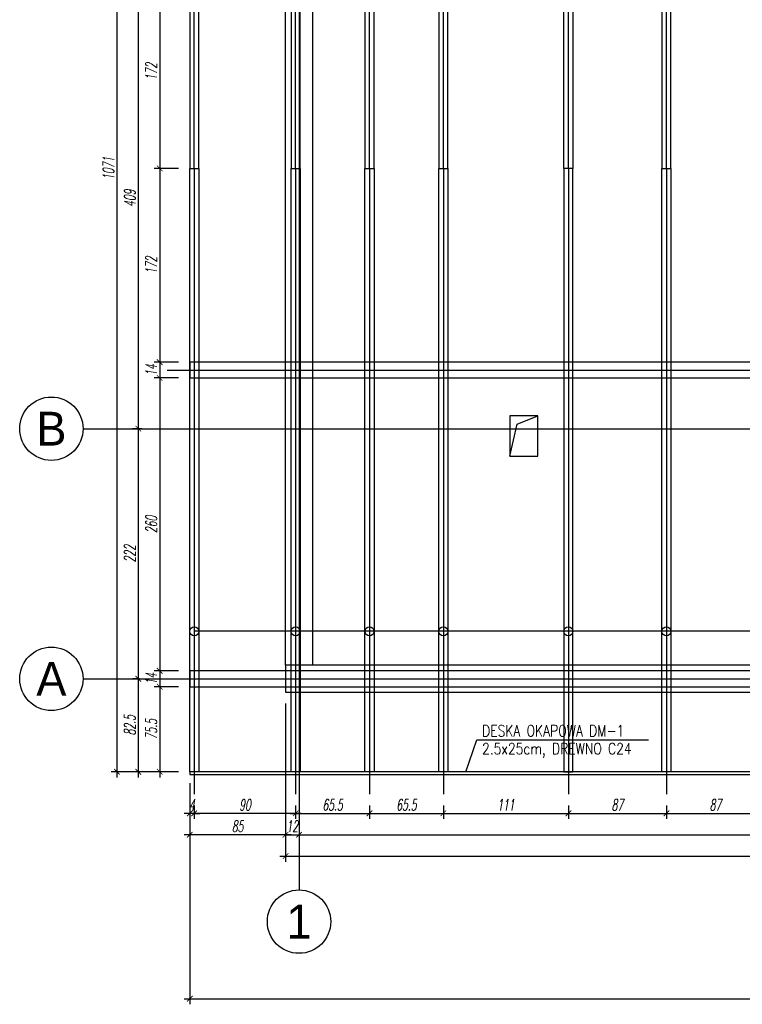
# Model space of a CAD drawing. Header units: millimetres. Extents: x -66901 to 936319, y -323998 to 488548.
# Tile 77 of 84: x 544449 to 550862, y 470682 to 479422. Entities that reach past the tile are written whole.
import ezdxf
from ezdxf.enums import TextEntityAlignment as Align
from ezdxf.lldxf.tags import DXFTag

# ---------------------------------------------------------------- set-up
doc = ezdxf.new("R2010")
doc.units = ezdxf.units.MM
doc.header["$LTSCALE"] = 5
doc.header["$MEASUREMENT"] = 0
for name, color, linetype in [('K-DREWNO', 15, 'Continuous'), ('k-kleszcze', 41, 'DASHED2'), ('K-OSIE', 1, 'CENTER'), ('K-OTWORY', 3, 'Continuous'), ('K-WYMIARY', 254, 'Continuous'), ('N-20', 254, 'Continuous'), ('N-25', 71, 'Continuous'), ('N-50', 4, 'Continuous'), ('POMOCNICZE', 8, 'DASHED2'), ('S-25', 71, 'Continuous')]:
    doc.layers.add(name, color=color, linetype=linetype)
doc.styles.add('GENERATED_STYLE_3', font='txt')
doc.styles.add('ROMANS', font='romans.shx', dxfattribs={"width": 0.8, "oblique": 10})
doc.styles.add('WYMIARY', font='romans.shx', dxfattribs={"width": 0.6, "oblique": 10})
tags = doc.linetypes.add('CENTER', pattern=[2, 1.25, -0.25, 0.25, -0.25]).pattern_tags.tags
tags[10:11] = [DXFTag(74, 4), DXFTag(75, 0), DXFTag(340, '0'), DXFTag(46, 1.0), DXFTag(50, 0.0), DXFTag(44, 0.0), DXFTag(45, 0.0)]
tags[8:9] = [DXFTag(74, 4), DXFTag(75, 0), DXFTag(340, '0'), DXFTag(46, 1.0), DXFTag(50, 0.0), DXFTag(44, 0.0), DXFTag(45, 0.0)]
tags[6:7] = [DXFTag(74, 4), DXFTag(75, 0), DXFTag(340, '0'), DXFTag(46, 1.0), DXFTag(50, 0.0), DXFTag(44, 0.0), DXFTag(45, 0.0)]
tags[4:5] = [DXFTag(74, 4), DXFTag(75, 0), DXFTag(340, '0'), DXFTag(46, 1.0), DXFTag(50, 0.0), DXFTag(44, 0.0), DXFTag(45, 0.0)]
tags = doc.linetypes.add('DASHED2', pattern=[0.375, 0.25, -0.125]).pattern_tags.tags
tags[6:7] = [DXFTag(74, 4), DXFTag(75, 0), DXFTag(340, '0'), DXFTag(46, 1.0), DXFTag(50, 0.0), DXFTag(44, 0.0), DXFTag(45, 0.0)]
tags[4:5] = [DXFTag(74, 4), DXFTag(75, 0), DXFTag(340, '0'), DXFTag(46, 1.0), DXFTag(50, 0.0), DXFTag(44, 0.0), DXFTag(45, 0.0)]
doc.dimstyles.new('CM50', dxfattribs={"dimscale": 50, "dimtxt": 2, "dimasz": 1, "dimexe": 1, "dimexo": 2, "dimgap": 0.5, "dimtad": 1, "dimlfac": 0.1, "dimrnd": 0.5, "dimdsep": 46, "dimtxsty": 'WYMIARY', "dimblk": 'ARCHTICK', "dimcen": 0, "dimdle": 1, "dimclrd": 253, "dimclre": 251, "dimclrt": 30, "dimaunit": 1, "dimadec": 0, "dimazin": 0, "dimtfac": 1, "dimtix": 1, "dimtmove": 0, "dimatfit": 3, "dimldrblk": 'ARCHTICK', "dimfxl": 1, "dimtvp": 0.4, "dimtolj": 1, "dimarcsym": 0})

# ---------------------------------------------------------------- blocks, each defined once
blk = doc.blocks.new('_ArchTick')
at = {"color": 0, "linetype": 'ByBlock', "const_width": 0.15}
blk.add_lwpolyline([(-0.5, -0.5), (0.5, 0.5)], dxfattribs=at)
blk = doc.blocks.new('*D15')
at = {"layer": 'Defpoints', "color": 0, "transparency": 16777216}
for p in [(546807.9, 473451.5), (546927.9, 473288), (546927.9, 472187.5)]:
    blk.add_point(p, dxfattribs=at)
at = {"layer": 'K-WYMIARY', "color": 251, "lineweight": -2, "transparency": 16777216}
for p, q in [((546807.9, 473351.5), (546807.9, 472137.5)), ((546927.9, 473188), (546927.9, 472137.5))]:
    blk.add_line(p, q, dxfattribs=at)
at = {"layer": 'K-WYMIARY', "color": 253, "lineweight": -2, "transparency": 16777216}
for p, q in [((546807.9, 472187.5), (546757.9, 472187.5)), ((546807.9, 472187.5), (546927.9, 472187.5)), ((546927.9, 472187.5), (546977.9, 472187.5))]:
    blk.add_line(p, q, dxfattribs=at)
at = {"layer": 'K-WYMIARY', "color": 253, "lineweight": -2, "transparency": 16777216, "xscale": 50, "yscale": 50, "zscale": 50}
blk.add_blockref('_ArchTick', (546807.9, 472187.5), dxfattribs=at)
at = {"layer": 'K-WYMIARY', "color": 253, "lineweight": -2, "transparency": 16777216, "xscale": 50, "yscale": 50, "zscale": 50, "rotation": 180}
blk.add_blockref('_ArchTick', (546927.9, 472187.5), dxfattribs=at)
at = {"layer": 'K-WYMIARY', "color": 30, "transparency": 16777216, "insert": (546867.9, 472262.5), "char_height": 100, "attachment_point": 5, "style": 'WYMIARY'}
blk.add_mtext('\\A1;12', dxfattribs=at)
blk = doc.blocks.new('*D16')
at = {"layer": 'Defpoints', "color": 0, "transparency": 16777216}
for p in [(546927.9, 473288), (555864.8, 472262.5), (555864.8, 472187.5)]:
    blk.add_point(p, dxfattribs=at)
at = {"layer": 'K-WYMIARY', "color": 251, "lineweight": -2, "transparency": 16777216}
for p, q in [((546927.9, 473188), (546927.9, 472137.5)), ((555864.8, 472162.5), (555864.8, 472137.5))]:
    blk.add_line(p, q, dxfattribs=at)
at = {"layer": 'K-WYMIARY', "color": 253, "lineweight": -2, "transparency": 16777216}
blk.add_line((546877.9, 472187.5), (555914.8, 472187.5), dxfattribs=at)
at = {"layer": 'K-WYMIARY', "color": 253, "lineweight": -2, "transparency": 16777216, "xscale": 50, "yscale": 50, "zscale": 50, "rotation": 180}
blk.add_blockref('_ArchTick', (546927.9, 472187.5), dxfattribs=at)
at = {"layer": 'K-WYMIARY', "color": 253, "lineweight": -2, "transparency": 16777216, "xscale": 50, "yscale": 50, "zscale": 50}
blk.add_blockref('_ArchTick', (555864.8, 472187.5), dxfattribs=at)
at = {"layer": 'K-WYMIARY', "color": 30, "transparency": 16777216, "insert": (551396.4, 472262.5), "char_height": 100, "attachment_point": 5, "style": 'WYMIARY'}
blk.add_mtext('\\A1;893.5', dxfattribs=at)
blk = doc.blocks.new('*D20')
at = {"layer": 'Defpoints', "color": 0, "transparency": 16777216}
for p in [(546807.9, 473451.5), (564957.9, 472746.5), (564957.9, 471997.5)]:
    blk.add_point(p, dxfattribs=at)
at = {"layer": 'K-WYMIARY', "color": 251, "lineweight": -2, "transparency": 16777216}
for p, q in [((546807.9, 473351.5), (546807.9, 471947.5)), ((564957.9, 472646.5), (564957.9, 471947.5))]:
    blk.add_line(p, q, dxfattribs=at)
at = {"layer": 'K-WYMIARY', "color": 253, "lineweight": -2, "transparency": 16777216}
blk.add_line((546757.9, 471997.5), (565007.9, 471997.5), dxfattribs=at)
at = {"layer": 'K-WYMIARY', "color": 253, "lineweight": -2, "transparency": 16777216, "xscale": 50, "yscale": 50, "zscale": 50, "rotation": 180}
blk.add_blockref('_ArchTick', (546807.9, 471997.5), dxfattribs=at)
at = {"layer": 'K-WYMIARY', "color": 253, "lineweight": -2, "transparency": 16777216, "xscale": 50, "yscale": 50, "zscale": 50}
blk.add_blockref('_ArchTick', (564957.9, 471997.5), dxfattribs=at)
at = {"layer": 'K-WYMIARY', "color": 30, "transparency": 16777216, "insert": (555882.9, 472072.5), "char_height": 100, "attachment_point": 5, "style": 'WYMIARY'}
blk.add_mtext('\\A1;1815', dxfattribs=at)
blk = doc.blocks.new('*D23')
at = {"layer": 'Defpoints', "color": 0, "transparency": 16777216}
for p in [(545605.8, 479881.5), (545501.3, 475791.5), (545632.3, 475791.5)]:
    blk.add_point(p, dxfattribs=at)
at = {"layer": 'K-WYMIARY', "color": 251, "lineweight": -2, "transparency": 16777216}
for p, q in [((545505.8, 479881.5), (545451.3, 479881.5)), ((545532.3, 475791.5), (545451.3, 475791.5))]:
    blk.add_line(p, q, dxfattribs=at)
at = {"layer": 'K-WYMIARY', "color": 253, "lineweight": -2, "transparency": 16777216}
blk.add_line((545501.3, 479931.5), (545501.3, 475741.5), dxfattribs=at)
at = {"layer": 'K-WYMIARY', "color": 253, "lineweight": -2, "transparency": 16777216, "xscale": 50, "yscale": 50, "zscale": 50}
for p, rotation in [((545501.3, 479881.5), 90), ((545501.3, 475791.5), 270)]:
    blk.add_blockref('_ArchTick', p, dxfattribs=dict(at, rotation=rotation))
at = {"layer": 'K-WYMIARY', "color": 30, "transparency": 16777216, "insert": (545426.3, 477836.5), "char_height": 100, "attachment_point": 5, "rotation": 90, "style": 'WYMIARY'}
blk.add_mtext('\\A1;409', dxfattribs=at)
blk = doc.blocks.new('*D24')
at = {"layer": 'Defpoints', "color": 0, "transparency": 16777216}
for p in [(545632.3, 475791.5), (545501.3, 473571.5), (545610.8, 473571.5)]:
    blk.add_point(p, dxfattribs=at)
at = {"layer": 'K-WYMIARY', "color": 251, "lineweight": -2, "transparency": 16777216}
for p, q in [((545532.3, 475791.5), (545451.3, 475791.5)), ((545510.8, 473571.5), (545451.3, 473571.5))]:
    blk.add_line(p, q, dxfattribs=at)
at = {"layer": 'K-WYMIARY', "color": 253, "lineweight": -2, "transparency": 16777216}
blk.add_line((545501.3, 475841.5), (545501.3, 473521.5), dxfattribs=at)
at = {"layer": 'K-WYMIARY', "color": 253, "lineweight": -2, "transparency": 16777216, "xscale": 50, "yscale": 50, "zscale": 50}
for p, rotation in [((545501.3, 475791.5), 90), ((545501.3, 473571.5), 270)]:
    blk.add_blockref('_ArchTick', p, dxfattribs=dict(at, rotation=rotation))
at = {"layer": 'K-WYMIARY', "color": 30, "transparency": 16777216, "insert": (545426.3, 474681.5), "char_height": 100, "attachment_point": 5, "rotation": 90, "style": 'WYMIARY'}
blk.add_mtext('\\A1;222', dxfattribs=at)
blk = doc.blocks.new('*D25')
at = {"layer": 'Defpoints', "color": 0, "transparency": 16777216}
for p in [(545610.8, 473571.5), (545501.3, 472746.5), (545957.9, 472746.5)]:
    blk.add_point(p, dxfattribs=at)
at = {"layer": 'K-WYMIARY', "color": 251, "lineweight": -2, "transparency": 16777216}
for p, q in [((545510.8, 473571.5), (545451.3, 473571.5)), ((545857.9, 472746.5), (545451.3, 472746.5))]:
    blk.add_line(p, q, dxfattribs=at)
at = {"layer": 'K-WYMIARY', "color": 253, "lineweight": -2, "transparency": 16777216}
blk.add_line((545501.3, 473621.5), (545501.3, 472696.5), dxfattribs=at)
at = {"layer": 'K-WYMIARY', "color": 253, "lineweight": -2, "transparency": 16777216, "xscale": 50, "yscale": 50, "zscale": 50}
for p, rotation in [((545501.3, 473571.5), 90), ((545501.3, 472746.5), 270)]:
    blk.add_blockref('_ArchTick', p, dxfattribs=dict(at, rotation=rotation))
at = {"layer": 'K-WYMIARY', "color": 30, "transparency": 16777216, "insert": (545426.3, 473159), "char_height": 100, "attachment_point": 5, "rotation": 90, "style": 'WYMIARY'}
blk.add_mtext('\\A1;82.5', dxfattribs=at)
blk = doc.blocks.new('*D26')
at = {"layer": 'Defpoints', "color": 0, "transparency": 16777216}
for p in [(545957.9, 483456.5), (545311.3, 472746.5), (545957.9, 472746.5)]:
    blk.add_point(p, dxfattribs=at)
at = {"layer": 'K-WYMIARY', "color": 251, "lineweight": -2, "transparency": 16777216}
for p, q in [((545857.9, 483456.5), (545261.3, 483456.5)), ((545857.9, 472746.5), (545261.3, 472746.5))]:
    blk.add_line(p, q, dxfattribs=at)
at = {"layer": 'K-WYMIARY', "color": 253, "lineweight": -2, "transparency": 16777216}
blk.add_line((545311.3, 483506.5), (545311.3, 472696.5), dxfattribs=at)
at = {"layer": 'K-WYMIARY', "color": 253, "lineweight": -2, "transparency": 16777216, "xscale": 50, "yscale": 50, "zscale": 50}
for p, rotation in [((545311.3, 483456.5), 90), ((545311.3, 472746.5), 270)]:
    blk.add_blockref('_ArchTick', p, dxfattribs=dict(at, rotation=rotation))
at = {"layer": 'K-WYMIARY', "color": 30, "transparency": 16777216, "insert": (545236.3, 478101.5), "char_height": 100, "attachment_point": 5, "rotation": 90, "style": 'WYMIARY'}
blk.add_mtext('\\A1;1071', dxfattribs=at)
blk = doc.blocks.new('*D27')
at = {"layer": 'Defpoints', "color": 0, "transparency": 16777216}
for p in [(545957.9, 473501.5), (545691.3, 472746.5), (545957.9, 472746.5)]:
    blk.add_point(p, dxfattribs=at)
at = {"layer": 'K-WYMIARY', "color": 251, "lineweight": -2, "transparency": 16777216}
for p, q in [((545857.9, 473501.5), (545641.3, 473501.5)), ((545857.9, 472746.5), (545641.3, 472746.5))]:
    blk.add_line(p, q, dxfattribs=at)
at = {"layer": 'K-WYMIARY', "color": 253, "lineweight": -2, "transparency": 16777216}
blk.add_line((545691.3, 473551.5), (545691.3, 472696.5), dxfattribs=at)
at = {"layer": 'K-WYMIARY', "color": 253, "lineweight": -2, "transparency": 16777216, "xscale": 50, "yscale": 50, "zscale": 50}
for p, rotation in [((545691.3, 473501.5), 90), ((545691.3, 472746.5), 270)]:
    blk.add_blockref('_ArchTick', p, dxfattribs=dict(at, rotation=rotation))
at = {"layer": 'K-WYMIARY', "color": 30, "transparency": 16777216, "insert": (545616.3, 473124), "char_height": 100, "attachment_point": 5, "rotation": 90, "style": 'WYMIARY'}
blk.add_mtext('\\A1;75.5', dxfattribs=at)
blk = doc.blocks.new('*D30')
at = {"layer": 'Defpoints', "color": 0, "transparency": 16777216}
for p in [(546807.9, 473451.5), (545957.9, 472746.5), (545957.9, 472187.5)]:
    blk.add_point(p, dxfattribs=at)
at = {"layer": 'K-WYMIARY', "color": 251, "lineweight": -2, "transparency": 16777216}
for p, q in [((546807.9, 473351.5), (546807.9, 472137.5)), ((545957.9, 472646.5), (545957.9, 472137.5))]:
    blk.add_line(p, q, dxfattribs=at)
at = {"layer": 'K-WYMIARY', "color": 253, "lineweight": -2, "transparency": 16777216}
blk.add_line((546857.9, 472187.5), (545907.9, 472187.5), dxfattribs=at)
at = {"layer": 'K-WYMIARY', "color": 253, "lineweight": -2, "transparency": 16777216, "xscale": 50, "yscale": 50, "zscale": 50, "rotation": 180}
blk.add_blockref('_ArchTick', (545957.9, 472187.5), dxfattribs=at)
at = {"layer": 'K-WYMIARY', "color": 253, "lineweight": -2, "transparency": 16777216, "xscale": 50, "yscale": 50, "zscale": 50}
blk.add_blockref('_ArchTick', (546807.9, 472187.5), dxfattribs=at)
at = {"layer": 'K-WYMIARY', "color": 30, "transparency": 16777216, "insert": (546382.9, 472262.5), "char_height": 100, "attachment_point": 5, "style": 'WYMIARY'}
blk.add_mtext('\\A1;85', dxfattribs=at)
blk = doc.blocks.new('*D34')
at = {"layer": 'Defpoints', "color": 0, "transparency": 16777216}
for p in [(545997.9, 472546.5), (546897.9, 472546.5), (545997.9, 472377.5)]:
    blk.add_point(p, dxfattribs=at)
at = {"layer": 'K-WYMIARY', "color": 251, "lineweight": -2, "transparency": 16777216}
for p, q in [((545997.9, 472446.5), (545997.9, 472327.5)), ((546897.9, 472446.5), (546897.9, 472327.5))]:
    blk.add_line(p, q, dxfattribs=at)
at = {"layer": 'K-WYMIARY', "color": 253, "lineweight": -2, "transparency": 16777216}
blk.add_line((546947.9, 472377.5), (545947.9, 472377.5), dxfattribs=at)
at = {"layer": 'K-WYMIARY', "color": 253, "lineweight": -2, "transparency": 16777216, "xscale": 50, "yscale": 50, "zscale": 50, "rotation": 180}
blk.add_blockref('_ArchTick', (545997.9, 472377.5), dxfattribs=at)
at = {"layer": 'K-WYMIARY', "color": 253, "lineweight": -2, "transparency": 16777216, "xscale": 50, "yscale": 50, "zscale": 50}
blk.add_blockref('_ArchTick', (546897.9, 472377.5), dxfattribs=at)
at = {"layer": 'K-WYMIARY', "color": 30, "transparency": 16777216, "insert": (546447.9, 472452.5), "char_height": 100, "attachment_point": 5, "style": 'WYMIARY'}
blk.add_mtext('\\A1;90', dxfattribs=at)
blk = doc.blocks.new('*D38')
at = {"layer": 'Defpoints', "color": 0, "transparency": 16777216}
for p in [(545957.9, 479821.5), (545691.3, 478101.5), (545957.9, 478101.5)]:
    blk.add_point(p, dxfattribs=at)
at = {"layer": 'K-WYMIARY', "color": 253, "lineweight": -2, "transparency": 16777216}
blk.add_line((545691.3, 479871.5), (545691.3, 478051.5), dxfattribs=at)
at = {"layer": 'K-WYMIARY', "color": 251, "lineweight": -2, "transparency": 16777216}
for p, q in [((545857.9, 479821.5), (545641.3, 479821.5)), ((545857.9, 478101.5), (545641.3, 478101.5))]:
    blk.add_line(p, q, dxfattribs=at)
at = {"layer": 'K-WYMIARY', "color": 253, "lineweight": -2, "transparency": 16777216, "xscale": 50, "yscale": 50, "zscale": 50}
for p, rotation in [((545691.3, 479821.5), 90), ((545691.3, 478101.5), 270)]:
    blk.add_blockref('_ArchTick', p, dxfattribs=dict(at, rotation=rotation))
at = {"layer": 'K-WYMIARY', "color": 30, "transparency": 16777216, "insert": (545616.3, 478961.5), "char_height": 100, "attachment_point": 5, "rotation": 90, "style": 'WYMIARY'}
blk.add_mtext('\\A1;172', dxfattribs=at)
blk = doc.blocks.new('*D39')
at = {"layer": 'Defpoints', "color": 0, "transparency": 16777216}
for p in [(545957.9, 478101.5), (545691.3, 476381.5), (545957.9, 476381.5)]:
    blk.add_point(p, dxfattribs=at)
at = {"layer": 'K-WYMIARY', "color": 253, "lineweight": -2, "transparency": 16777216}
blk.add_line((545691.3, 478151.5), (545691.3, 476331.5), dxfattribs=at)
at = {"layer": 'K-WYMIARY', "color": 251, "lineweight": -2, "transparency": 16777216}
for p, q in [((545857.9, 478101.5), (545641.3, 478101.5)), ((545857.9, 476381.5), (545641.3, 476381.5))]:
    blk.add_line(p, q, dxfattribs=at)
at = {"layer": 'K-WYMIARY', "color": 253, "lineweight": -2, "transparency": 16777216, "xscale": 50, "yscale": 50, "zscale": 50}
for p, rotation in [((545691.3, 478101.5), 90), ((545691.3, 476381.5), 270)]:
    blk.add_blockref('_ArchTick', p, dxfattribs=dict(at, rotation=rotation))
at = {"layer": 'K-WYMIARY', "color": 30, "transparency": 16777216, "insert": (545616.3, 477241.5), "char_height": 100, "attachment_point": 5, "rotation": 90, "style": 'WYMIARY'}
blk.add_mtext('\\A1;172', dxfattribs=at)
blk = doc.blocks.new('*D40')
at = {"layer": 'Defpoints', "color": 0, "transparency": 16777216}
for p in [(545957.9, 476381.5), (545691.3, 476241.5), (545957.9, 476241.5)]:
    blk.add_point(p, dxfattribs=at)
at = {"layer": 'K-WYMIARY', "color": 251, "lineweight": -2, "transparency": 16777216}
for p, q in [((545857.9, 476381.5), (545641.3, 476381.5)), ((545857.9, 476241.5), (545641.3, 476241.5))]:
    blk.add_line(p, q, dxfattribs=at)
at = {"layer": 'K-WYMIARY', "color": 253, "lineweight": -2, "transparency": 16777216}
blk.add_line((545691.3, 476431.5), (545691.3, 476191.5), dxfattribs=at)
at = {"layer": 'K-WYMIARY', "color": 253, "lineweight": -2, "transparency": 16777216, "xscale": 50, "yscale": 50, "zscale": 50}
for p, rotation in [((545691.3, 476381.5), 90), ((545691.3, 476241.5), 270)]:
    blk.add_blockref('_ArchTick', p, dxfattribs=dict(at, rotation=rotation))
at = {"layer": 'K-WYMIARY', "color": 30, "transparency": 16777216, "insert": (545616.3, 476311.5), "char_height": 100, "attachment_point": 5, "rotation": 90, "style": 'WYMIARY'}
blk.add_mtext('\\A1;14', dxfattribs=at)
blk = doc.blocks.new('*D41')
at = {"layer": 'Defpoints', "color": 0, "transparency": 16777216}
for p in [(545957.9, 476241.5), (545691.3, 473641.5), (545957.9, 473641.5)]:
    blk.add_point(p, dxfattribs=at)
at = {"layer": 'K-WYMIARY', "color": 253, "lineweight": -2, "transparency": 16777216}
blk.add_line((545691.3, 476291.5), (545691.3, 473591.5), dxfattribs=at)
at = {"layer": 'K-WYMIARY', "color": 251, "lineweight": -2, "transparency": 16777216}
for p, q in [((545857.9, 476241.5), (545641.3, 476241.5)), ((545857.9, 473641.5), (545641.3, 473641.5))]:
    blk.add_line(p, q, dxfattribs=at)
at = {"layer": 'K-WYMIARY', "color": 253, "lineweight": -2, "transparency": 16777216, "xscale": 50, "yscale": 50, "zscale": 50}
for p, rotation in [((545691.3, 476241.5), 90), ((545691.3, 473641.5), 270)]:
    blk.add_blockref('_ArchTick', p, dxfattribs=dict(at, rotation=rotation))
at = {"layer": 'K-WYMIARY', "color": 30, "transparency": 16777216, "insert": (545616.3, 474941.5), "char_height": 100, "attachment_point": 5, "rotation": 90, "style": 'WYMIARY'}
blk.add_mtext('\\A1;260', dxfattribs=at)
blk = doc.blocks.new('*D42')
at = {"layer": 'Defpoints', "color": 0, "transparency": 16777216}
for p in [(545957.9, 473641.5), (545691.3, 473501.5), (545957.9, 473501.5)]:
    blk.add_point(p, dxfattribs=at)
at = {"layer": 'K-WYMIARY', "color": 253, "lineweight": -2, "transparency": 16777216}
blk.add_line((545691.3, 473691.5), (545691.3, 473451.5), dxfattribs=at)
at = {"layer": 'K-WYMIARY', "color": 251, "lineweight": -2, "transparency": 16777216}
for p, q in [((545857.9, 473641.5), (545641.3, 473641.5)), ((545857.9, 473501.5), (545641.3, 473501.5))]:
    blk.add_line(p, q, dxfattribs=at)
at = {"layer": 'K-WYMIARY', "color": 253, "lineweight": -2, "transparency": 16777216, "xscale": 50, "yscale": 50, "zscale": 50}
for p, rotation in [((545691.3, 473641.5), 90), ((545691.3, 473501.5), 270)]:
    blk.add_blockref('_ArchTick', p, dxfattribs=dict(at, rotation=rotation))
at = {"layer": 'K-WYMIARY', "color": 30, "transparency": 16777216, "insert": (545616.3, 473571.5), "char_height": 100, "attachment_point": 5, "rotation": 90, "style": 'WYMIARY'}
blk.add_mtext('\\A1;14', dxfattribs=at)
blk = doc.blocks.new('*D43')
at = {"layer": 'Defpoints', "color": 0, "transparency": 16777216}
for p in [(545957.9, 472746.5), (545997.9, 472546.5), (545957.9, 472377.5)]:
    blk.add_point(p, dxfattribs=at)
at = {"layer": 'K-WYMIARY', "color": 251, "lineweight": -2, "transparency": 16777216}
for p, q in [((545957.9, 472646.5), (545957.9, 472327.5)), ((545997.9, 472446.5), (545997.9, 472327.5))]:
    blk.add_line(p, q, dxfattribs=at)
at = {"layer": 'K-WYMIARY', "color": 253, "lineweight": -2, "transparency": 16777216}
for p, q in [((545957.9, 472377.5), (545907.9, 472377.5)), ((545997.9, 472377.5), (545957.9, 472377.5)), ((545997.9, 472377.5), (546047.9, 472377.5))]:
    blk.add_line(p, q, dxfattribs=at)
at = {"layer": 'K-WYMIARY', "color": 253, "lineweight": -2, "transparency": 16777216, "xscale": 50, "yscale": 50, "zscale": 50}
blk.add_blockref('_ArchTick', (545957.9, 472377.5), dxfattribs=at)
at = {"layer": 'K-WYMIARY', "color": 253, "lineweight": -2, "transparency": 16777216, "xscale": 50, "yscale": 50, "zscale": 50, "rotation": 180}
blk.add_blockref('_ArchTick', (545997.9, 472377.5), dxfattribs=at)
at = {"layer": 'K-WYMIARY', "color": 30, "transparency": 16777216, "insert": (545977.9, 472452.5), "char_height": 100, "attachment_point": 5, "style": 'WYMIARY'}
blk.add_mtext('\\A1;4', dxfattribs=at)
blk = doc.blocks.new('*D44')
at = {"layer": 'Defpoints', "color": 0, "transparency": 16777216}
for p in [(546897.9, 472546.5), (547553.2, 472546.5), (547553.2, 472377.5)]:
    blk.add_point(p, dxfattribs=at)
at = {"layer": 'K-WYMIARY', "color": 251, "lineweight": -2, "transparency": 16777216}
for p, q in [((546897.9, 472446.5), (546897.9, 472327.5)), ((547553.2, 472446.5), (547553.2, 472327.5))]:
    blk.add_line(p, q, dxfattribs=at)
at = {"layer": 'K-WYMIARY', "color": 253, "lineweight": -2, "transparency": 16777216}
blk.add_line((546847.9, 472377.5), (547603.2, 472377.5), dxfattribs=at)
at = {"layer": 'K-WYMIARY', "color": 253, "lineweight": -2, "transparency": 16777216, "xscale": 50, "yscale": 50, "zscale": 50, "rotation": 180}
blk.add_blockref('_ArchTick', (546897.9, 472377.5), dxfattribs=at)
at = {"layer": 'K-WYMIARY', "color": 253, "lineweight": -2, "transparency": 16777216, "xscale": 50, "yscale": 50, "zscale": 50}
blk.add_blockref('_ArchTick', (547553.2, 472377.5), dxfattribs=at)
at = {"layer": 'K-WYMIARY', "color": 30, "transparency": 16777216, "insert": (547225.5, 472452.5), "char_height": 100, "attachment_point": 5, "style": 'WYMIARY'}
blk.add_mtext('\\A1;65.5', dxfattribs=at)
blk = doc.blocks.new('*D45')
at = {"layer": 'Defpoints', "color": 0, "transparency": 16777216}
for p in [(547553.2, 472546.5), (548208.5, 472546.5), (548208.5, 472377.5)]:
    blk.add_point(p, dxfattribs=at)
at = {"layer": 'K-WYMIARY', "color": 251, "lineweight": -2, "transparency": 16777216}
for p, q in [((547553.2, 472446.5), (547553.2, 472327.5)), ((548208.5, 472446.5), (548208.5, 472327.5))]:
    blk.add_line(p, q, dxfattribs=at)
at = {"layer": 'K-WYMIARY', "color": 253, "lineweight": -2, "transparency": 16777216}
blk.add_line((547503.2, 472377.5), (548258.5, 472377.5), dxfattribs=at)
at = {"layer": 'K-WYMIARY', "color": 253, "lineweight": -2, "transparency": 16777216, "xscale": 50, "yscale": 50, "zscale": 50, "rotation": 180}
blk.add_blockref('_ArchTick', (547553.2, 472377.5), dxfattribs=at)
at = {"layer": 'K-WYMIARY', "color": 253, "lineweight": -2, "transparency": 16777216, "xscale": 50, "yscale": 50, "zscale": 50}
blk.add_blockref('_ArchTick', (548208.5, 472377.5), dxfattribs=at)
at = {"layer": 'K-WYMIARY', "color": 30, "transparency": 16777216, "insert": (547880.8, 472452.5), "char_height": 100, "attachment_point": 5, "style": 'WYMIARY'}
blk.add_mtext('\\A1;65.5', dxfattribs=at)
blk = doc.blocks.new('*D46')
at = {"layer": 'Defpoints', "color": 0, "transparency": 16777216}
for p in [(548208.5, 472546.5), (549318.5, 472546.5), (549318.5, 472377.5)]:
    blk.add_point(p, dxfattribs=at)
at = {"layer": 'K-WYMIARY', "color": 251, "lineweight": -2, "transparency": 16777216}
for p, q in [((548208.5, 472446.5), (548208.5, 472327.5)), ((549318.5, 472446.5), (549318.5, 472327.5))]:
    blk.add_line(p, q, dxfattribs=at)
at = {"layer": 'K-WYMIARY', "color": 253, "lineweight": -2, "transparency": 16777216}
blk.add_line((548158.5, 472377.5), (549368.5, 472377.5), dxfattribs=at)
at = {"layer": 'K-WYMIARY', "color": 253, "lineweight": -2, "transparency": 16777216, "xscale": 50, "yscale": 50, "zscale": 50, "rotation": 180}
blk.add_blockref('_ArchTick', (548208.5, 472377.5), dxfattribs=at)
at = {"layer": 'K-WYMIARY', "color": 253, "lineweight": -2, "transparency": 16777216, "xscale": 50, "yscale": 50, "zscale": 50}
blk.add_blockref('_ArchTick', (549318.5, 472377.5), dxfattribs=at)
at = {"layer": 'K-WYMIARY', "color": 30, "transparency": 16777216, "insert": (548763.5, 472452.5), "char_height": 100, "attachment_point": 5, "style": 'WYMIARY'}
blk.add_mtext('\\A1;111', dxfattribs=at)
blk = doc.blocks.new('*D47')
at = {"layer": 'Defpoints', "color": 0, "transparency": 16777216}
for p in [(549318.5, 472546.5), (550188.4, 472546.5), (550188.4, 472377.5)]:
    blk.add_point(p, dxfattribs=at)
at = {"layer": 'K-WYMIARY', "color": 251, "lineweight": -2, "transparency": 16777216}
for p, q in [((549318.5, 472446.5), (549318.5, 472327.5)), ((550188.4, 472446.5), (550188.4, 472327.5))]:
    blk.add_line(p, q, dxfattribs=at)
at = {"layer": 'K-WYMIARY', "color": 253, "lineweight": -2, "transparency": 16777216}
blk.add_line((549268.5, 472377.5), (550238.4, 472377.5), dxfattribs=at)
at = {"layer": 'K-WYMIARY', "color": 253, "lineweight": -2, "transparency": 16777216, "xscale": 50, "yscale": 50, "zscale": 50, "rotation": 180}
blk.add_blockref('_ArchTick', (549318.5, 472377.5), dxfattribs=at)
at = {"layer": 'K-WYMIARY', "color": 253, "lineweight": -2, "transparency": 16777216, "xscale": 50, "yscale": 50, "zscale": 50}
blk.add_blockref('_ArchTick', (550188.4, 472377.5), dxfattribs=at)
at = {"layer": 'K-WYMIARY', "color": 30, "transparency": 16777216, "insert": (549753.4, 472452.5), "char_height": 100, "attachment_point": 5, "style": 'WYMIARY'}
blk.add_mtext('\\A1;87', dxfattribs=at)
blk = doc.blocks.new('*D48')
at = {"layer": 'Defpoints', "color": 0, "transparency": 16777216}
for p in [(550188.4, 472546.5), (551058.3, 472546.5), (551058.3, 472377.5)]:
    blk.add_point(p, dxfattribs=at)
at = {"layer": 'K-WYMIARY', "color": 251, "lineweight": -2, "transparency": 16777216}
for p, q in [((550188.4, 472446.5), (550188.4, 472327.5)), ((551058.3, 472446.5), (551058.3, 472327.5))]:
    blk.add_line(p, q, dxfattribs=at)
at = {"layer": 'K-WYMIARY', "color": 253, "lineweight": -2, "transparency": 16777216}
blk.add_line((550138.4, 472377.5), (551108.3, 472377.5), dxfattribs=at)
at = {"layer": 'K-WYMIARY', "color": 253, "lineweight": -2, "transparency": 16777216, "xscale": 50, "yscale": 50, "zscale": 50, "rotation": 180}
blk.add_blockref('_ArchTick', (550188.4, 472377.5), dxfattribs=at)
at = {"layer": 'K-WYMIARY', "color": 253, "lineweight": -2, "transparency": 16777216, "xscale": 50, "yscale": 50, "zscale": 50}
blk.add_blockref('_ArchTick', (551058.3, 472377.5), dxfattribs=at)
at = {"layer": 'K-WYMIARY', "color": 30, "transparency": 16777216, "insert": (550623.4, 472452.5), "char_height": 100, "attachment_point": 5, "style": 'WYMIARY'}
blk.add_mtext('\\A1;87', dxfattribs=at)
blk = doc.blocks.new('*D116')
at = {"layer": 'Defpoints', "color": 0, "transparency": 16777216}
for p in [(545957.9, 472721.5), (564957.9, 472721.5), (564957.9, 470732.5)]:
    blk.add_point(p, dxfattribs=at)
at = {"layer": 'K-WYMIARY', "color": 251, "lineweight": -2, "transparency": 16777216}
for p, q in [((545957.9, 472621.5), (545957.9, 470682.5)), ((564957.9, 472621.5), (564957.9, 470682.5))]:
    blk.add_line(p, q, dxfattribs=at)
at = {"layer": 'K-WYMIARY', "color": 253, "lineweight": -2, "transparency": 16777216}
blk.add_line((545907.9, 470732.5), (565007.9, 470732.5), dxfattribs=at)
at = {"layer": 'K-WYMIARY', "color": 253, "lineweight": -2, "transparency": 16777216, "xscale": 50, "yscale": 50, "zscale": 50, "rotation": 180}
blk.add_blockref('_ArchTick', (545957.9, 470732.5), dxfattribs=at)
at = {"layer": 'K-WYMIARY', "color": 253, "lineweight": -2, "transparency": 16777216, "xscale": 50, "yscale": 50, "zscale": 50}
blk.add_blockref('_ArchTick', (564957.9, 470732.5), dxfattribs=at)
at = {"layer": 'K-WYMIARY', "color": 30, "transparency": 16777216, "insert": (555457.9, 470807.5), "char_height": 100, "attachment_point": 5, "style": 'WYMIARY'}
blk.add_mtext('\\A1;1900', dxfattribs=at)

msp = doc.modelspace()

# ---------------------------------------------------------------- linework, layer by layer
at = {"layer": 'K-DREWNO'}
for points in [[(546037.889, 483456.489), (545957.889, 483456.489), (545957.889, 478101.489), (546037.889, 478101.489)], [(546937.889, 483456.489), (546857.889, 483456.489), (546857.889, 478101.489), (546937.889, 478101.489)], [(547593.186, 483456.489), (547513.186, 483456.489), (547513.186, 478101.489), (547593.186, 478101.489)], [(548248.483, 483456.489), (548168.483, 483456.489), (548168.483, 478101.489), (548248.483, 478101.489)], [(549278.465, 483456.489), (549358.465, 483456.489), (549358.465, 478101.489), (549278.465, 478101.489)], [(550228.39, 483456.52), (550148.39, 483456.52), (550148.39, 478101.52), (550228.39, 478101.52)], [(546037.889, 472746.489), (545957.889, 472746.489), (545957.889, 478101.489), (546037.889, 478101.489)], [(546937.889, 472746.489), (546857.889, 472746.489), (546857.889, 478101.489), (546937.889, 478101.489)], [(547593.186, 472746.489), (547513.186, 472746.489), (547513.186, 478101.489), (547593.186, 478101.489)], [(548248.483, 472746.489), (548168.483, 472746.489), (548168.483, 478101.489), (548248.483, 478101.489)], [(549278.465, 472746.489), (549358.465, 472746.489), (549358.465, 478101.489), (549278.465, 478101.489)], [(550228.39, 472746.52), (550148.39, 472746.52), (550148.39, 478101.52), (550228.39, 478101.52)], [(564957.889, 476241.489), (564957.889, 476381.489), (545957.889, 476381.489), (545957.889, 476241.489)], [(545957.889, 473501.489), (564957.889, 473501.489), (564957.889, 473641.489), (545957.889, 473641.489)]]:
    msp.add_lwpolyline(points, close=True, dxfattribs=at)
at = {"layer": 'k-kleszcze'}
msp.add_lwpolyline([(545957.889, 472746.489), (545957.889, 472721.489), (564957.889, 472721.489), (564957.889, 472746.489)], close=True, dxfattribs=at)
at = {"layer": 'K-OSIE'}
for p, q in [((546927.889, 484758), (546927.889, 471697.5)), ((545997.889, 478101.489), (545997.889, 483656.489)), ((546897.889, 478101.489), (546897.889, 483656.489)), ((547553.186, 478101.489), (547553.186, 483656.489)), ((548208.483, 478101.489), (548208.483, 483656.489)), ((549318.465, 478101.489), (549318.465, 483656.489)), ((550188.39, 478101.52), (550188.39, 483656.52)), ((545997.889, 478101.489), (545997.889, 472546.489)), ((546897.889, 478101.489), (546897.889, 472546.489)), ((547553.186, 478101.489), (547553.186, 472546.489)), ((548208.483, 478101.489), (548208.483, 472546.489)), ((549318.465, 478101.489), (549318.465, 472546.489)), ((550188.39, 478101.52), (550188.39, 472546.52)), ((545757.889, 476311.489), (565157.889, 476311.489)), ((545011.277, 475791.489), (566452, 475791.489)), ((545011.277, 473571.489), (566452, 473571.489))]:
    msp.add_line(p, q, dxfattribs=at)
for centre in [(544730.027, 475791.489), (544730.027, 473571.489), (546927.889, 471416.25)]:
    msp.add_circle(centre, 281.25, dxfattribs=at)
at = {"layer": 'K-OTWORY'}
msp.add_lwpolyline([(548797.889, 475546.489), (549047.889, 475546.489), (549047.889, 475906.489), (548797.889, 475906.489)], close=True, dxfattribs=at)
at = {"layer": 'N-20'}
for p, q in [((564917.889, 473993), (545997.889, 473993)), ((548407.5, 472746.489), (548505.04, 473030.5))]:
    msp.add_line(p, q, dxfattribs=at)
for points in [[(546807.889, 473691.489), (546807.889, 482511.489)], [(547047.889, 482511.489), (547047.889, 473691.489)]]:
    msp.add_lwpolyline(points, dxfattribs=at)
msp.add_lwpolyline([(564107.889, 473691.489), (546807.889, 473691.489), (546807.889, 473451.489), (564107.889, 473451.489)], close=True, dxfattribs=at)
at = {"layer": 'N-25'}
for centre in [(545997.889, 473993), (546897.889, 473993), (547553.186, 473993), (548208.483, 473993), (549318.465, 473993), (550188.39, 473993)]:
    msp.add_circle(centre, 40, dxfattribs=at)
at = {"layer": 'POMOCNICZE'}
msp.add_lwpolyline([(548797.889, 475546.489), (548864, 475833), (549047.889, 475906.489)], dxfattribs=at)
at = {"layer": 'S-25'}
msp.add_line((548505.04, 473030.5), (550029.483, 473030.5), dxfattribs=at)

# ---------------------------------------------------------------- texts
at = {"layer": 'N-50', "style": 'GENERATED_STYLE_3'}
for s, p in [('B', (544730.027, 475791.489)), ('A', (544730.027, 473571.489)), ('1', (546927.889, 471416.25))]:
    msp.add_text(s, height=300, dxfattribs=at).set_placement(p, align=Align.MIDDLE)
at = {"layer": 'S-25', "style": 'ROMANS', "width": 0.8}
for s, p in [('DESKA OKAPOWA DM-1', (548552.5, 473060.5)), ('2.5x25cm, DREWNO C24', (548552.5, 472901.432))]:
    msp.add_text(s, height=100, rotation=0, dxfattribs=at).set_placement(p)

# ---------------------------------------------------------------- dimensions: what is measured, and where the dimension line sits
at = {"layer": 'K-WYMIARY'}
for base, p1, p2, picture, middle in [((545311.277, 472746.489), (545957.889, 483456.489), (545957.889, 472746.489), '*D26', (545236.277, 478101.489)), ((545501.277, 475791.489), (545605.777, 479881.489), (545632.277, 475791.489), '*D23', (545426.277, 477836.489)), ((545691.277, 478101.489), (545957.889, 479821.489), (545957.889, 478101.489), '*D38', (545616.277, 478961.489)), ((545691.277, 476381.489), (545957.889, 478101.489), (545957.889, 476381.489), '*D39', (545616.277, 477241.489)), ((545691.277, 476241.489), (545957.889, 476381.489), (545957.889, 476241.489), '*D40', (545616.277, 476311.489)), ((545691.277, 473641.489), (545957.889, 476241.489), (545957.889, 473641.489), '*D41', (545616.277, 474941.489)), ((545501.277, 473571.489), (545632.277, 475791.489), (545610.777, 473571.489), '*D24', (545426.277, 474681.489)), ((545691.277, 473501.489), (545957.889, 473641.489), (545957.889, 473501.489), '*D42', (545616.277, 473571.489)), ((545501.277, 472746.489), (545610.777, 473571.489), (545957.889, 472746.489), '*D25', (545426.277, 473158.989)), ((545691.277, 472746.489), (545957.889, 473501.489), (545957.889, 472746.489), '*D27', (545616.277, 473123.989))]:
    dim = msp.add_linear_dim(base=base, p1=p1, p2=p2, angle=90, dimstyle='CM50', override={"dimtmove": 1, "dimfxl": 0}, dxfattribs=at)
    dim.commit()
    dim.dimension.update_dxf_attribs({"geometry": picture, "text_midpoint": middle})
for base, p1, p2, picture, middle in [((545957.889, 472187.5), (546807.889, 473451.489), (545957.889, 472746.489), '*D30', (546382.889, 472262.5)), ((546927.889, 472187.5), (546807.889, 473451.489), (546927.889, 473288), '*D15', (546867.889, 472262.5)), ((564957.889, 471997.5), (546807.889, 473451.489), (564957.889, 472746.489), '*D20', (555882.889, 472072.5)), ((555864.8385, 472187.5), (546927.8887, 473288), (555864.8385, 472262.5), '*D16', (551396.3636, 472262.5)), ((545957.889, 472377.5), (545997.889, 472546.489), (545957.889, 472746.489), '*D43', (545977.889, 472452.5)), ((564957.889, 470732.5), (545957.889, 472721.489), (564957.889, 472721.489), '*D116', (555457.889, 470807.5)), ((545997.889, 472377.5), (546897.889, 472546.489), (545997.889, 472546.489), '*D34', (546447.889, 472452.5)), ((547553.186, 472377.5), (546897.889, 472546.489), (547553.186, 472546.489), '*D44', (547225.537, 472452.5)), ((548208.483, 472377.5), (547553.186, 472546.489), (548208.483, 472546.489), '*D45', (547880.834, 472452.5)), ((549318.465, 472377.5), (548208.483, 472546.489), (549318.465, 472546.489), '*D46', (548763.474, 472452.5)), ((550188.39, 472377.5), (549318.465, 472546.489), (550188.39, 472546.52), '*D47', (549753.428, 472452.5)), ((551058.315, 472377.5), (550188.39, 472546.52), (551058.315, 472546.52), '*D48', (550623.353, 472452.5))]:
    dim = msp.add_linear_dim(base=base, p1=p1, p2=p2, dimstyle='CM50', override={"dimtmove": 1, "dimfxl": 0}, dxfattribs=at)
    dim.commit()
    dim.dimension.update_dxf_attribs({"geometry": picture, "text_midpoint": middle})

doc.saveas('drawing.dxf')
